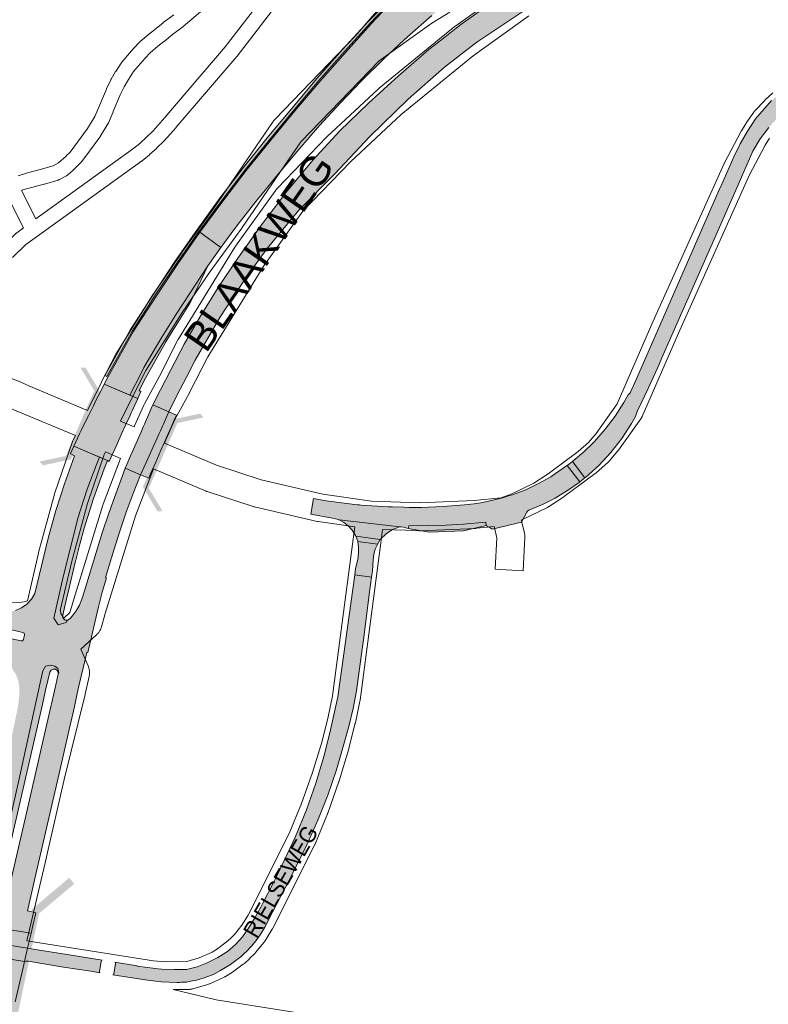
# Paper-space layout 'Layout1' of a CAD drawing. Header units: metres. Extents: x 123097 to 144122, y 392739 to 407589.
# Tile 116 of 256: x 131482 to 131832, y 394551 to 395011. Entities that reach past the tile are written whole.
import ezdxf
from ezdxf.enums import TextEntityAlignment as Align

# ---------------------------------------------------------------- set-up
doc = ezdxf.new("R2010")
doc.units = ezdxf.units.M
doc.header["$MEASUREMENT"] = 0
for name, color, linetype, lineweight in [('gs-anno-wegen algemeen tekst', 7, 'Continuous', 0), ('gs-knt-autosnelweg', 7, 'Continuous', 0), ('gs-knt-fietspaden', 7, 'Continuous', 0), ('gs-knt-hoofdweg', 7, 'Continuous', 0), ('gs-knt-wegen algemeen', 7, 'Continuous', 0), ('gs-symb-viaduct', 7, 'Continuous', 0), ('gs-vlk-plantopografie wegen algemeen', 7, 'Continuous', 0), ('ir-ARC-asfalt-hoofdwegen-te inspecteren', 5, 'Continuous', 0)]:
    doc.layers.add(name, color=color, linetype=linetype, lineweight=lineweight)
doc.styles.add('Style-Arial', font='arial.ttf')

# ---------------------------------------------------------------- blocks, each defined once
blk = doc.blocks.new('gg0-viaduct_6')
at = {"layer": 'gs-symb-viaduct', "linetype": 'Continuous'}
blk.add_hatch(color=7, dxfattribs=at).paths.add_polyline_path([(-55.76, -16.89), (-58, -14), (-40, 0), (40, 0), (58, -14), (55.76, -16.89), (38.75, -3.66), (-38.75, -3.66)])

psp = doc.layouts.get("Layout1")

# ---------------------------------------------------------------- hatches: boundary and pattern name
at = {"layer": 'ir-ARC-asfalt-hoofdwegen-te inspecteren', "linetype": 'Continuous', "lineweight": 13}
for points in [[(131521.896, 394845.063), (131522.851, 394844.605), (131534.908, 394866.075), (131545.549, 394882.619), (131555.592, 394897.624), (131565.941, 394912.408), (131576.603, 394926.956), (131587.571, 394941.276), (131598.874, 394955.324), (131610.358, 394969.266), (131622.032, 394982.994), (131633.934, 394996.561), (131646.053, 395009.927), (131658.361, 395023.061), (131670.913, 395036.015), (131683.606, 395048.86), (131696.355, 395061.59), (131709.178, 395074.313), (131722.176, 395086.821), (131735.286, 395099.203), (131748.519, 395111.382), (131762.081, 395123.261), (131775.632, 395135.161), (131788.37, 395147.797), (131801.067, 395160.587), (131805.386, 395164.76), (131814.339, 395172.817), (131822.934, 395181.134), (131834.861, 395194.623), (131845.193, 395209.319), (131853.497, 395225.316), (131860.701, 395241.818), (131868.042, 395258.27), (131875.644, 395274.663), (131884.296, 395290.502), (131894.431, 395305.434), (131905.977, 395319.269), (131918.559, 395332.218), (131932.084, 395344.215), (131946.322, 395355.242), (131961.168, 395365.485), (131981.13, 395378.902), (131996.044, 395389.027), (132008.946, 395397.842), (132009.261, 395397.379), (131981.412, 395378.42), (131961.434, 395364.991), (131946.611, 395354.755), (131932.405, 395343.756), (131918.943, 395331.829), (131906.378, 395318.91), (131894.846, 395305.136), (131884.726, 395290.186), (131876.149, 395274.383), (131868.55, 395258.047), (131861.206, 395241.571), (131853.973, 395225.032), (131845.634, 395209.047), (131835.252, 395194.266), (131823.321, 395180.699), (131814.659, 395172.39), (131805.776, 395164.359), (131801.484, 395160.226), (131788.777, 395147.425), (131775.977, 395134.785), (131762.48, 395122.879), (131748.918, 395110.966), (131735.657, 395098.791), (131722.535, 395086.413), (131709.566, 395073.913), (131696.788, 395061.209), (131681.502, 395045.935), (131682.301, 395046.143), (131684.298, 395048.113), (131697.088, 395060.921), (131709.89, 395073.6), (131722.842, 395086.113), (131735.955, 395098.487), (131749.197, 395110.676), (131762.736, 395122.513), (131776.296, 395134.437), (131789.132, 395147.076), (131804.059, 395162.045), (131805.59, 395163.464), (131814.994, 395172.047), (131823.697, 395180.368), (131835.664, 395193.974), (131846.067, 395208.809), (131854.452, 395224.85), (131861.603, 395241.371), (131868.84, 395257.52), (131869.117, 395258.191), (131876.554, 395274.169), (131885.175, 395289.943), (131895.195, 395304.824), (131906.683, 395318.596), (131919.246, 395331.445), (131926.383, 395337.968), (131933.171, 395343.748), (131946.861, 395354.363), (131961.642, 395364.502), (131981.671, 395378.058), (131996.602, 395388.127), (132009.658, 395397.026), (132010.256, 395397.462), (132011.913, 395398.606), (132011.65, 395398.972), (132010.977, 395399.843), (131995.675, 395389.493), (131980.771, 395379.212), (131960.911, 395365.817), (131946.171, 395355.455), (131931.689, 395344.562), (131918.309, 395332.498), (131905.561, 395319.62), (131894.01, 395305.744), (131883.704, 395290.792), (131875.416, 395274.755), (131867.691, 395258.454), (131860.244, 395241.991), (131853.103, 395225.506), (131844.743, 395209.614), (131834.587, 395194.902), (131822.488, 395181.454), (131813.927, 395173.286), (131805.147, 395165.006), (131800.933, 395160.75), (131788.18, 395148.2), (131775.216, 395135.598), (131761.779, 395123.612), (131748.223, 395111.738), (131735.046, 395099.546), (131721.93, 395087.025), (131708.893, 395074.542), (131696.051, 395061.902), (131670.574, 395036.333), (131657.848, 395023.688), (131645.193, 395010.853), (131632.952, 394997.473), (131621.051, 394983.951), (131609.235, 394969.823), (131597.809, 394956.262), (131586.63, 394942.207), (131575.767, 394928.047), (131564.983, 394913.117), (131554.659, 394898.51), (131544.63, 394883.123), (131534.002, 394866.619)], [(131544.351, 394831.357), (131551.879, 394828.108), (131555.764, 394836.161), (131560.005, 394844.032), (131564.233, 394852.359), (131575.744, 394872.278), (131588.149, 394891.296), (131597.802, 394904.566), (131609.501, 394918.625), (131612.784, 394922.57), (131629.287, 394939.297), (131645.823, 394956.807), (131663.64, 394974.329), (131680.64, 394989.231), (131694.551, 395000), (131696.266, 395001.328), (131717.256, 395015.289), (131738.933, 395026.807), (131762.005, 395035.806), (131760.657, 395042.034), (131759.919, 395043.579), (131756.048, 395052.262), (131720.306, 395030.748), (131703.923, 395020.27), (131688.25, 395009.187), (131676.562, 395000), (131673.436, 394997.543), (131659.122, 394985.161), (131645.115, 394972.459), (131631.846, 394959.543), (131619.195, 394945.758), (131606.866, 394931.015), (131601.669, 394924.2), (131595.588, 394916.225), (131583.769, 394899.567), (131574.968, 394886.293), (131566.317, 394872.358), (131559.106, 394859.813), (131552.723, 394847.73), (131547.896, 394838.51)], [(131659.646, 395000), (131663.356, 395003.401), (131674.765, 395013.482), (131685.963, 395022.867), (131689.69, 395025.648), (131686.328, 395030.153), (131682.655, 395034.724), (131676.466, 395040.837), (131671.339, 395035.646), (131658.798, 395022.713), (131646.47, 395009.537), (131634.363, 394996.197), (131622.47, 394982.641), (131610.755, 394968.914), (131599.32, 394954.991), (131588.029, 394940.936), (131577.034, 394926.629), (131566.392, 394912.113), (131576.242, 394905.004), (131583.67, 394915.162), (131593.135, 394927.311), (131594.817, 394929.361), (131602.795, 394939.083), (131612.671, 394950.815), (131622.317, 394961.981), (131632.131, 394972.675), (131641.869, 394982.96), (131652.434, 394993.39)], [(131815.875, 394947.336), (131810.244, 394934.536), (131808.945, 394931.623), (131770.367, 394843.592), (131767.437, 394837.1), (131766.533, 394836.044), (131764.534, 394832.595), (131760.378, 394826.194), (131755.795, 394820.09), (131750.808, 394814.313), (131750.116, 394813.618), (131745.594, 394809.28), (131740.822, 394805.218), (131740.467, 394804.935), (131746.334, 394797.293), (131746.612, 394797.506), (131752.792, 394803.065), (131758.45, 394809.154), (131763.541, 394815.725), (131768.024, 394822.725), (131769.883, 394826.037), (131770.687, 394828.272), (131775.842, 394839.098), (131780.795, 394850.018), (131782.267, 394853.403), (131816.767, 394931.714), (131824.71, 394950.01), (131828.222, 394955.717), (131832.244, 394961.076), (131836.744, 394966.042), (131841.683, 394970.571), (131843.72, 394972.115), (131839.019, 394978.069), (131833.434, 394973.659), (131826.046, 394965.08), (131822.217, 394959.424), (131818.82, 394953.499)], [(131521.592, 394841.064), (131533.585, 394835.94), (131539.034, 394846.62), (131540.195, 394848.896), (131548.528, 394863.014), (131555.566, 394874.331), (131570.041, 394896.355), (131576.242, 394905.004), (131566.392, 394912.113), (131556.047, 394897.337), (131546.027, 394882.359), (131535.374, 394865.794), (131523.342, 394844.37)], [(131533.585, 394835.94), (131537.32, 394834.344), (131538.835, 394837.656), (131537.986, 394838.121), (131540.906, 394843.881), (131550.246, 394860.513), (131550.329, 394860.727), (131556.042, 394869.937), (131561.476, 394878.62), (131562.32, 394880.061), (131570.041, 394896.355), (131555.566, 394874.331), (131548.528, 394863.014), (131540.195, 394848.896), (131539.034, 394846.62)], [(131520.79, 394839.444), (131518.808, 394835.441), (131518.292, 394834.399), (131517.295, 394832.385), (131516.623, 394831.027), (131515.494, 394828.747), (131514.583, 394826.968), (131514.273, 394826.34), (131513.705, 394825.125), (131510.953, 394819.382), (131510.193, 394817.805), (131508.257, 394813.756), (131507.49, 394812.155), (131512.549, 394809.977), (131523.217, 394805.393), (131524.035, 394805.007), (131524.794, 394806.684), (131526.627, 394810.73), (131527.374, 394812.38), (131529.974, 394818.122), (131531.663, 394821.853), (131532.734, 394824.218), (131533.263, 394825.386), (131534.271, 394827.611), (131534.741, 394828.649), (131536.577, 394832.704), (131537.32, 394834.344), (131521.592, 394841.064)], [(131541.849, 394825.618), (131541.398, 394824.583), (131540.444, 394822.395), (131539.909, 394821.166), (131538.863, 394818.768), (131537.196, 394814.943), (131534.714, 394809.25), (131533.979, 394807.564), (131532.213, 394803.511), (131531.487, 394801.846), (131538.701, 394798.772), (131539.441, 394800.419), (131541.245, 394804.436), (131542.01, 394806.138), (131544.54, 394811.77), (131546.258, 394815.595), (131547.336, 394817.995), (131547.928, 394819.313), (131548.87, 394821.41), (131549.327, 394822.428), (131551.149, 394826.483), (131551.879, 394828.108), (131544.351, 394831.357), (131543.626, 394829.695)], [(131550.933, 394816.464), (131551.531, 394817.829), (131552.436, 394819.894), (131552.882, 394820.912), (131554.665, 394824.982), (131555.378, 394826.608), (131551.879, 394828.108), (131551.149, 394826.483), (131549.327, 394822.428), (131548.87, 394821.41), (131547.928, 394819.313), (131547.336, 394817.995), (131546.258, 394815.595), (131544.54, 394811.77), (131542.01, 394806.138), (131541.245, 394804.436), (131539.441, 394800.419), (131538.701, 394798.772), (131542.473, 394797.158), (131543.198, 394798.813), (131544.961, 394802.836), (131545.716, 394804.558), (131548.188, 394810.199), (131548.788, 394811.569), (131549.07, 394812.212), (131549.873, 394814.046)], [(131475.741, 394726.931), (131483.665, 394725.073), (131484.281, 394724.652), (131484.417, 394723.918), (131483.99, 394721.787), (131483.547, 394721.165), (131482.794, 394721.04), (131474.814, 394722.855), (131471.544, 394723.607), (131451.391, 394728.253), (131451.388, 394728.239), (131449.046, 394718.061), (131449.044, 394718.052), (131448.986, 394717.819), (131469.337, 394713.396), (131470.736, 394713.073), (131473.747, 394711.977), (131476.453, 394710.259), (131478.726, 394708.001), (131480.461, 394705.306), (131481.577, 394702.302), (131482.021, 394699.128), (131481.9, 394694.514), (131481.294, 394689.938), (131477.51, 394671.694), (131473.632, 394653.814), (131469.7, 394636.437), (131465.561, 394618.683), (131458.72, 394589.028), (131466.365, 394587.797), (131482.298, 394658.051), (131489.788, 394692.349), (131493.017, 394707.138), (131494.237, 394709.213), (131496.542, 394709.797), (131498.536, 394709.279), (131500.041, 394708.159), (131500.464, 394706.079), (131500.172, 394705.463), (131498.444, 394697.789), (131495.555, 394684.953), (131490.052, 394661.111), (131484.975, 394639.356), (131472.772, 394586.766), (131487.498, 394584.394), (131488.315, 394587.959), (131489.702, 394594.001), (131485.871, 394594.88), (131489.437, 394610.637), (131494.298, 394631.43), (131500.599, 394659.027), (131505.812, 394681.642), (131507.256, 394688.19), (131509.555, 394698.614), (131513.47, 394715.698), (131513.993, 394715.59), (131518.988, 394737.023), (131520.762, 394743.822), (131522.733, 394750.567), (131522.208, 394750.758), (131526.098, 394763.561), (131528.922, 394772.337), (131531.996, 394781.185), (131535.224, 394789.921), (131538.701, 394798.772), (131531.487, 394801.846), (131530.051, 394797.935), (131527.054, 394789.866), (131523.828, 394780.739), (131520.724, 394771.559), (131517.863, 394762.475), (131512.449, 394744.409), (131511.244, 394740.644), (131510.075, 394737.81), (131508.561, 394735.145), (131506.725, 394732.691), (131505.724, 394731.606), (131504.541, 394730.725), (131503.818, 394729.62), (131500.121, 394728.547), (131498.187, 394731.624), (131502.031, 394749.072), (131509.345, 394778.523), (131513.642, 394792.032), (131517.88, 394803.124), (131519.515, 394806.984), (131512.549, 394809.977), (131507.49, 394812.155), (131505.839, 394808.711), (131505.811, 394808.726), (131505.773, 394808.653), (131507.853, 394807.61), (131503.125, 394794.542), (131499.052, 394781.981), (131495.515, 394769.125), (131492.407, 394756.105), (131489.286, 394743.192), (131487.679, 394740.545), (131485.575, 394738.273), (131483.058, 394736.469), (131480.23, 394735.207), (131477.206, 394734.537), (131474.11, 394734.487), (131473.915, 394734.537), (131454.05, 394738.885), (131453.662, 394737.404), (131452.373, 394732.485), (131472.433, 394727.694)], [(131523.217, 394805.393), (131519.515, 394806.984), (131517.88, 394803.124), (131513.642, 394792.032), (131509.345, 394778.523), (131502.031, 394749.072), (131498.187, 394731.624), (131500.121, 394728.547), (131503.818, 394729.62), (131504.541, 394730.725), (131503.591, 394730.738), (131502.774, 394731.225), (131502.312, 394732.055), (131502.327, 394733.005), (131502.679, 394734.544), (131504.428, 394742.201), (131504.957, 394744.515), (131508.297, 394758.565), (131508.34, 394758.858), (131510.229, 394766.315), (131512.317, 394773.719), (131516.679, 394787.704), (131521.629, 394801.493)], [(131618.164, 394780.319), (131628.346, 394778.42), (131629.71, 394778.165), (131630.571, 394777.932), (131631.147, 394777.731), (131631.451, 394777.594), (131659.786, 394774.385), (131660.202, 394774.35), (131661.467, 394774.174), (131663.782, 394773.668), (131663.969, 394774.905), (131681.441, 394775.245), (131689.495, 394775.599), (131699.931, 394776.601), (131700.081, 394774.943), (131700.347, 394774.882), (131700.6, 394774.774), (131701.996, 394773.858), (131702.882, 394773.231), (131716.689, 394776.567), (131719.103, 394781.23), (131719.501, 394781.764), (131720.054, 394782.133), (131726.402, 394784.899), (131732.41, 394787.873), (131738.167, 394791.307), (131743.639, 394795.18), (131743.969, 394795.429), (131738.078, 394803.094), (131737.751, 394802.856), (131731.051, 394798.274), (131730.363, 394797.828), (131724.606, 394794.584), (131718.631, 394791.761), (131712.469, 394789.376), (131711.041, 394788.967), (131707.767, 394787.915), (131702.597, 394786.639), (131697.624, 394785.544), (131694.501, 394785.129), (131689.984, 394784.629), (131679.944, 394783.856), (131669.88, 394783.505), (131664.113, 394783.473), (131661.686, 394783.569), (131656.46, 394783.712), (131654.364, 394783.8), (131641.792, 394784.592), (131640.983, 394784.636), (131639.986, 394784.725), (131632.493, 394785.605), (131629.186, 394786.015), (131625.39, 394786.59), (131619.48, 394787.595)], [(131639.265, 394770.085), (131650.692, 394768.44), (131650.853, 394768.662), (131653.431, 394771.15), (131656.448, 394773.082), (131659.786, 394774.385), (131631.451, 394777.594), (131633.625, 394776.399), (131635.613, 394774.915), (131637.613, 394772.812), (131639.145, 394770.348)], [(131663.782, 394773.668), (131673.532, 394771.902), (131689.594, 394772.53), (131699.535, 394774.918), (131699.808, 394774.955), (131700.081, 394774.943), (131699.931, 394776.601), (131689.495, 394775.599), (131681.441, 394775.245), (131663.969, 394774.905)], [(131646.556, 394750.889), (131646.963, 394753.983), (131647.276, 394758.798), (131647.674, 394761.662), (131648.304, 394763.939), (131649.298, 394766.083), (131649.403, 394766.297), (131640.141, 394767.546), (131640.524, 394764.857), (131640.51, 394762.14), (131640.129, 394759.191), (131639.155, 394754.893), (131638.75, 394751.972)], [(131642.939, 394722.588), (131645.645, 394743.974), (131646.556, 394750.889), (131638.75, 394751.972), (131630.84, 394694.98), (131627.46, 394679.551), (131624.46, 394667.45), (131620.597, 394654.642), (131616.131, 394642.031), (131611.072, 394629.646), (131603.28, 394613.15), (131600.927, 394608.408), (131595.801, 394598.437), (131594.829, 394596.545), (131592.108, 394591.545), (131589.085, 394586.721), (131586.234, 394582.773), (131582.971, 394579.157), (131579.335, 394575.916), (131578.562, 394575.384), (131574.709, 394573.009), (131569.732, 394570.553), (131565.044, 394568.765), (131560.194, 394567.477), (131554.373, 394567.397), (131548.557, 394567.648), (131546.851, 394567.835), (131541.913, 394568.341), (131537.001, 394569.055), (131537.014, 394569.243), (131526.599, 394570.879), (131526.908, 394570.684), (131527.005, 394570.331), (131526.973, 394570.187), (131526.235, 394565.419), (131526.223, 394565.341), (131526.178, 394565.224), (131526.107, 394565.121), (131526.012, 394565.039), (131526.011, 394565.038), (131525.9, 394564.982), (131525.777, 394564.954), (131525.652, 394564.957), (131540.756, 394562.59), (131548.275, 394561.681), (131555.566, 394561.428), (131557.081, 394561.459), (131557.84, 394561.482), (131558.595, 394561.51), (131560.109, 394561.581), (131561.509, 394561.827), (131562.21, 394561.959), (131562.906, 394562.095), (131564.298, 394562.384), (131568.302, 394563.538), (131572.203, 394565.002), (131573.53, 394565.603), (131576.004, 394567.012), (131580.685, 394569.777), (131585.049, 394573.02), (131585.298, 394573.289), (131586.762, 394574.672), (131587.379, 394575.298), (131587.593, 394575.467), (131587.842, 394575.578), (131590.605, 394578.524), (131593.13, 394581.677), (131594.845, 394584.147), (131596.714, 394587.248), (131597.461, 394588.636), (131598.426, 394590.602), (131609.75, 394612.48), (131616.4, 394625.76), (131621.533, 394637.225), (131626.13, 394648.915), (131630.181, 394660.806), (131633.677, 394672.871), (131635.993, 394681.093), (131637.941, 394689.41), (131639.519, 394697.805), (131642.25, 394717.14)], [(131519.804, 394565.885), (131515.395, 394566.606), (131502.591, 394568.591), (131486.068, 394571.4), (131485.208, 394571.286), (131484.669, 394571.221), (131484.48, 394571.251), (131468.815, 394573.722), (131467.628, 394573.909), (131451.93, 394576.386), (131450.962, 394576.538), (131445.033, 394577.474), (131444.816, 394577.508), (131444.09, 394577.622), (131443.915, 394577.65), (131443.797, 394577.838), (131443.633, 394578.102), (131435.316, 394579.738), (131431.859, 394580.592), (131428.411, 394581.483), (131424.973, 394582.412), (131421.546, 394583.379), (131418.13, 394584.383), (131417.831, 394584.474), (131409.62, 394586.92), (131403.601, 394588.866), (131398.501, 394590.646), (131392.982, 394592.678), (131388.599, 394594.5), (131380.032, 394598.36), (131374.761, 394601.351), (131374.629, 394601.425), (131374.597, 394601.444), (131373.022, 394602.372), (131371.436, 394603.353), (131369.87, 394604.366), (131368.326, 394605.411), (131366.803, 394606.489), (131365.303, 394607.597), (131364.562, 394608.163), (131363.827, 394608.737), (131362.783, 394609.577), (131362.464, 394609.833), (131362.374, 394609.906), (131360.946, 394611.106), (131359.543, 394612.335), (131358.166, 394613.592), (131356.815, 394614.878), (131355.491, 394616.192), (131354.195, 394617.533), (131354.09, 394617.646), (131352.927, 394618.9), (131351.687, 394620.294), (131350.477, 394621.713), (131350.463, 394621.73), (131349.296, 394623.156), (131348.145, 394624.624), (131347.236, 394625.903), (131346.359, 394627.204), (131345.564, 394628.448), (131344.958, 394629.344), (131342.407, 394633.928), (131341.264, 394636.207), (131339.792, 394639.734), (131338.647, 394642.849), (131337.654, 394646.459), (131336.89, 394650.357), (131336.201, 394653.943), (131335.687, 394657.915), (131335.564, 394662.168), (131335.628, 394665.544), (131336.103, 394669.801), (131336.722, 394673.265), (131337.576, 394676.396), (131338.61, 394679.461), (131340.374, 394684.257), (131342.213, 394688.178), (131344.029, 394691.245), (131346.214, 394694.715), (131349.18, 394698.546), (131352.393, 394702.329), (131356.014, 394706.07), (131359.695, 394709.077), (131364.364, 394712.521), (131368.117, 394714.611), (131372.398, 394716.524), (131376.305, 394717.923), (131379.934, 394718.908), (131381.089, 394719.114), (131382.225, 394719.34), (131383.58, 394719.571), (131383.905, 394719.617), (131384.941, 394719.765), (131386.307, 394719.921), (131387.676, 394720.039), (131389.049, 394720.119), (131390.423, 394720.162), (131391.797, 394720.167), (131393.172, 394720.133), (131394.545, 394720.063), (131395.907, 394719.955), (131395.915, 394719.954), (131396.011, 394719.944), (131399.479, 394719.578), (131404.482, 394718.67), (131409.243, 394717.268), (131414.052, 394715.57), (131418.53, 394713.395), (131423.962, 394710.196), (131426.38, 394708.435), (131427.613, 394707.553), (131428.301, 394707.035), (131428.6, 394706.81), (131428.887, 394706.594), (131430.139, 394705.605), (131431.366, 394704.586), (131432.569, 394703.538), (131433.746, 394702.462), (131436.813, 394699.396), (131439.674, 394696.137), (131444.283, 394690.286), (131448.366, 394684.056), (131451.891, 394677.494), (131454.832, 394670.651), (131457.167, 394663.577), (131458.878, 394656.328), (131459.939, 394648.013), (131460.465, 394639.647), (131460.452, 394631.264), (131459.902, 394622.9), (131458.955, 394615.456), (131457.581, 394608.079), (131454.17, 394590.07), (131454.01, 394589.787), (131448.089, 394590.74), (131448.783, 394594.148), (131448.851, 394594.45), (131449.16, 394595.824), (131449.571, 394597.649), (131451.075, 394609.603), (131451.86, 394621.625), (131451.76, 394632.676), (131451.126, 394643.71), (131449.96, 394654.7), (131447.05, 394664.95), (131443.606, 394673.696), (131440.575, 394679.36), (131437.059, 394684.737), (131433.084, 394689.784), (131428.681, 394694.463), (131423.886, 394698.738), (131418.733, 394702.575), (131413.495, 394705.734), (131407.89, 394708.184), (131402.015, 394709.886), (131395.968, 394710.809), (131389.853, 394710.938), (131383.772, 394710.272), (131377.83, 394708.82), (131368.774, 394704.456), (131363.531, 394700.228), (131358.798, 394695.435), (131354.636, 394690.138), (131351.099, 394684.406), (131348.23, 394678.311), (131346.068, 394671.932), (131345.21, 394665.663), (131345.102, 394659.336), (131345.748, 394653.041), (131347.136, 394646.868), (131349.249, 394640.903), (131352.055, 394635.232), (131355.515, 394629.934), (131360.387, 394624.188), (131365.755, 394618.904), (131371.578, 394614.125), (131377.807, 394609.889), (131384.392, 394606.231), (131391.28, 394603.18), (131402.75, 394598.55), (131421.62, 394591.26), (131430.64, 394587.53), (131435.1, 394586.08), (131439.817, 394584.886), (131441.135, 394584.553), (131441.383, 394584.49), (131441.74, 394584.4), (131445.22, 394583.85), (131446.456, 394583.653), (131452.382, 394582.709), (131453.346, 394582.555), (131469.037, 394580.054), (131470.226, 394579.865), (131485.885, 394577.369), (131486.581, 394577.258), (131491.477, 394576.477), (131504.402, 394574.417), (131520.741, 394571.812), (131520.373, 394571.715), (131520.178, 394571.388), (131520.168, 394571.289), (131519.421, 394566.518), (131519.406, 394566.452), (131519.403, 394566.325), (131519.432, 394566.201), (131519.491, 394566.088), (131519.577, 394565.994), (131519.683, 394565.925)], [(131497.875, 394707.886), (131498.853, 394707.822), (131499.682, 394707.298), (131500.16, 394706.443), (131500.172, 394705.463), (131500.464, 394706.079), (131500.041, 394708.159), (131498.536, 394709.279), (131496.542, 394709.797), (131494.237, 394709.213), (131493.017, 394707.138), (131489.788, 394692.349), (131482.298, 394658.051), (131466.365, 394587.797), (131468.958, 394587.38), (131476.193, 394618.877), (131492.598, 394690.747), (131494.439, 394698.707), (131496.213, 394706.379), (131496.832, 394707.366)], [(131470.372, 394580.501), (131470.226, 394579.865), (131468.815, 394573.722), (131468.15, 394570.826), (131464.466, 394554.787), (131462.774, 394547.421), (131460.013, 394535.399), (131457.958, 394526.452), (131456.635, 394520.692), (131456.324, 394519.336), (131459.955, 394518.755), (131463.53, 394518.182), (131471.93, 394516.836), (131472.243, 394518.194), (131473.57, 394523.946), (131475.661, 394533.011), (131478.393, 394544.856), (131480.109, 394552.297), (131483.807, 394568.328), (131484.48, 394571.251), (131485.885, 394577.369), (131486.03, 394577.998), (131487.185, 394583.031), (131487.498, 394584.394), (131472.772, 394586.766), (131471.845, 394586.915), (131471.529, 394585.54)]]:
    psp.add_hatch(color=5, dxfattribs=at).paths.add_polyline_path(points, flags=0)

# ---------------------------------------------------------------- linework, layer by layer
at = {"layer": 'gs-knt-autosnelweg', "color": 7, "linetype": 'Continuous', "flags": 128}
for points in [[(131478.468, 394739.238), (131481.989, 394739.074), (131484.241, 394739.295), (131485.761, 394739.863)], [(131501.154, 394735.336), (131501.179, 394735.244), (131501.271, 394734.811), (131501.342, 394734.375), (131501.392, 394733.935), (131501.395, 394733.881)], [(131553.836, 394558.09), (131573.919, 394553.214), (131890.187, 394502.928), (132062.161, 394476.308), (132062.214, 394476.3), (132381.292, 394424.985), (132491.537, 394407.582)]]:
    psp.add_lwpolyline(points, dxfattribs=at)
at = {"layer": 'gs-knt-fietspaden', "color": 7, "linetype": 'Continuous', "flags": 128}
for points in [[(131489.746, 394918.308), (131534.942, 394950.943), (131538.24, 394953.668), (131541.439, 394956.564), (131544.481, 394959.576), (131549.959, 394965.743), (131578.227, 394998.802), (131600.483, 395027.817)], [(131606.102, 395023.608), (131583.74, 394994.456), (131583.682, 394994.383), (131583.623, 394994.311), (131555.273, 394961.156), (131555.229, 394961.106), (131549.655, 394954.83), (131549.579, 394954.747), (131549.501, 394954.667), (131546.323, 394951.52), (131546.208, 394951.412), (131542.892, 394948.41), (131542.773, 394948.308), (131539.326, 394945.458), (131539.237, 394945.387), (131539.145, 394945.318), (131490.514, 394910.205)], [(131481.45, 394938.542), (131485.777, 394939.829), (131485.885, 394939.859), (131491.763, 394941.406), (131497.782, 394943.169), (131500.376, 394944.512), (131503.893, 394947.751), (131503.901, 394947.759), (131505.706, 394949.6), (131509.138, 394954.153), (131513.872, 394960.643), (131517.284, 394966.221), (131517.287, 394966.228), (131522.672, 394979.065), (131522.677, 394979.076), (131522.744, 394979.227), (131524.693, 394983.321), (131524.745, 394983.424), (131524.772, 394983.476), (131524.783, 394983.497), (131524.8, 394983.526), (131524.858, 394983.627), (131527.002, 394987.176), (131527.068, 394987.281), (131529.641, 394991.219), (131529.726, 394991.343), (131529.814, 394991.461), (131529.818, 394991.466), (131529.908, 394991.577), (131529.914, 394991.583), (131533.534, 394995.827), (131533.549, 394995.844), (131535.513, 394998.117), (131535.527, 394998.133), (131535.537, 394998.144), (131535.637, 394998.256), (131538.209, 395000.986), (131538.322, 395001.101), (131538.441, 395001.21), (131542.201, 395004.417), (131542.297, 395004.495), (131545.197, 395006.778), (131549.151, 395009.996), (131549.264, 395010.084), (131554.13, 395013.725)], [(131566.693, 395015.162), (131558.585, 395008.299), (131558.503, 395008.232), (131558.42, 395008.168), (131553.527, 395004.507), (131549.607, 395001.316), (131549.562, 395001.28), (131546.736, 394999.056), (131543.153, 394995.996), (131540.803, 394993.502), (131540.799, 394993.497), (131535.395, 394987.191), (131535.393, 394987.188), (131532.978, 394983.493), (131530.956, 394980.146), (131529.12, 394976.289), (131529.118, 394976.284), (131525.88, 394968.495), (131525.869, 394968.468), (131523.654, 394963.259), (131523.648, 394963.246), (131523.647, 394963.243), (131523.645, 394963.24), (131523.599, 394963.138), (131523.576, 394963.087), (131523.541, 394963.018), (131523.497, 394962.934), (131523.478, 394962.901), (131523.411, 394962.786), (131519.786, 394956.858), (131519.71, 394956.739), (131519.628, 394956.622), (131514.794, 394949.994), (131514.761, 394949.949), (131511.175, 394945.192), (131511.081, 394945.073), (131510.982, 394944.958), (131510.878, 394944.847), (131508.851, 394942.78), (131508.787, 394942.718), (131508.741, 394942.673), (131508.723, 394942.656), (131508.718, 394942.651), (131506.987, 394941.035), (131506.954, 394941.005), (131504.786, 394939.03), (131504.771, 394939.017), (131504.669, 394938.928), (131504.633, 394938.897), (131504.547, 394938.83), (131504.488, 394938.785), (131504.422, 394938.738), (131504.338, 394938.68), (131504.292, 394938.651), (131504.183, 394938.584), (131504.159, 394938.57), (131504.022, 394938.495), (131500.709, 394936.779), (131500.557, 394936.705), (131500.402, 394936.638), (131500.243, 394936.579), (131500.082, 394936.528), (131493.689, 394934.655), (131493.596, 394934.63), (131487.725, 394933.085), (131483.602, 394931.858), (131483.041, 394931.636)], [(131474.701, 394906.042), (131480.404, 394911.534), (131480.527, 394911.647), (131480.656, 394911.754), (131480.789, 394911.855), (131483.979, 394914.15), (131475.565, 394930.878)], [(131483.041, 394931.636), (131489.746, 394918.308)], [(131490.511, 394910.202), (131485.093, 394906.304), (131478.869, 394900.31)], [(131490.514, 394910.205), (131490.511, 394910.202)]]:
    psp.add_lwpolyline(points, dxfattribs=at)
at = {"layer": 'gs-knt-hoofdweg', "color": 7, "linetype": 'Continuous', "flags": 128}
for points in [[(131529.317, 394823.867), (131535.655, 394821.138), (131535.849, 394821.577), (131540.151, 394831.294), (131540.287, 394831.587), (131540.436, 394831.874), (131547.332, 394844.576), (131555.905, 394861.461), (131556.061, 394861.754), (131556.229, 394862.039), (131582.765, 394905.072), (131582.913, 394905.304), (131583.069, 394905.53), (131601.846, 394931.764), (131602.078, 394932.073), (131602.326, 394932.371), (131602.587, 394932.656), (131625.384, 394956.347), (131625.538, 394956.503), (131625.697, 394956.655), (131649.757, 394979.063), (131649.947, 394979.234), (131650.142, 394979.399), (131684.059, 395007.166), (131684.26, 395007.325), (131684.465, 395007.477), (131711.183, 395026.638)], [(131513.897, 394828.788), (131520.338, 394842.03), (131520.435, 394842.223), (131527.12, 394855.071), (131527.269, 394855.343), (131527.427, 394855.609), (131544.593, 394883.167), (131544.781, 394883.455), (131558.037, 394902.83), (131558.166, 394903.012), (131572.967, 394923.404), (131600.65, 394963.9), (131600.846, 394964.174), (131601.052, 394964.439), (131601.27, 394964.695), (131601.498, 394964.941), (131638.96, 395003.774), (131652.046, 395018.891)], [(131683.232, 395014.989), (131674.798, 395009.808), (131650.123, 394992.271), (131613.496, 394954.304), (131586.129, 394914.27), (131585.998, 394914.085), (131571.196, 394893.692), (131558.1, 394874.551), (131541.189, 394847.402), (131534.697, 394834.925), (131529.317, 394823.867)], [(131720.075, 395013.301), (131694.009, 394994.608), (131660.488, 394967.165), (131636.776, 394945.081), (131614.534, 394921.967), (131596.257, 394896.43), (131570.039, 394853.913), (131561.566, 394837.225), (131561.463, 394837.029), (131554.669, 394824.514), (131550.498, 394815.093), (131549.783, 394813.477)], [(131485.761, 394739.863), (131490.963, 394762.093), (131491.03, 394762.36), (131498.431, 394789.712), (131498.504, 394789.966), (131498.586, 394790.218), (131506.669, 394813.793), (131506.781, 394814.1), (131506.906, 394814.402), (131507.043, 394814.699), (131508.192, 394817.061)], [(131501.395, 394733.881), (131502.749, 394731.705), (131505.634, 394734.307), (131506.796, 394738.387), (131506.848, 394738.56), (131521.074, 394784.57), (131521.152, 394784.811), (131521.238, 394785.048), (131529.352, 394806.41), (131522.302, 394809.445), (131521.664, 394808.133), (131513.826, 394785.272), (131506.53, 394758.309), (131501.154, 394735.336)], [(131544.632, 394801.519), (131536.304, 394779.596), (131522.179, 394733.914), (131520.412, 394727.706), (131520.301, 394727.35), (131520.174, 394726.999), (131520.031, 394726.654), (131519.872, 394726.316), (131519.697, 394725.986), (131519.507, 394725.665), (131519.302, 394725.352), (131519.083, 394725.05), (131518.85, 394724.758), (131518.603, 394724.477), (131518.344, 394724.208), (131518.073, 394723.952), (131510.671, 394717.277), (131514.109, 394709.473), (131514.258, 394709.111), (131514.389, 394708.742), (131514.502, 394708.367), (131514.596, 394707.987), (131514.672, 394707.603), (131514.729, 394707.216), (131514.767, 394706.826), (131514.786, 394706.435), (131514.785, 394706.043), (131514.766, 394705.652), (131514.728, 394705.263), (131514.67, 394704.876), (131514.594, 394704.492), (131512.741, 394696.227), (131512.704, 394696.07), (131502.932, 394656.257), (131494.707, 394620.092), (131494.693, 394620.032), (131485.479, 394580.931)]]:
    psp.add_lwpolyline(points, dxfattribs=at)
at = {"layer": 'gs-knt-wegen algemeen', "color": 7, "linetype": 'Continuous', "flags": 128}
for points in [[(131549.783, 394813.477), (131574.112, 394803.182), (131595.044, 394796.292), (131623.875, 394789.689), (131646.62, 394786.343), (131669.093, 394785.614), (131694.533, 394786.683), (131707.093, 394788.029), (131711.841, 394789.656), (131722.433, 394794.76), (131729.092, 394799.222), (131743.139, 394809.592), (131747.978, 394813.862), (131751.519, 394818.079), (131761.4, 394831.853), (131778.058, 394870.203), (131778.092, 394870.279), (131811.337, 394944.219), (131811.422, 394944.4), (131811.512, 394944.579), (131819.158, 394959.119), (131819.28, 394959.34), (131819.41, 394959.556), (131821.65, 394963.116), (131821.796, 394963.337), (131825.184, 394968.265), (131825.336, 394968.478), (131825.498, 394968.685), (131825.667, 394968.885), (131825.845, 394969.078), (131830.173, 394973.601), (131830.397, 394973.824), (131834.108, 394977.343)], [(131474.408, 394845.013), (131477.933, 394843.877), (131478.142, 394843.806), (131478.348, 394843.728), (131482.359, 394842.128), (131482.638, 394842.009), (131486.482, 394840.264), (131513.897, 394828.788)], [(131508.192, 394817.061), (131481.365, 394828.291), (131481.188, 394828.368), (131477.394, 394830.09), (131473.729, 394831.552), (131468.919, 394833.103)], [(131485.479, 394580.931), (131544.632, 394571.53), (131550.443, 394571.081), (131560.313, 394571.167), (131566.001, 394572.865), (131572.042, 394575.602), (131574.152, 394576.863), (131578.703, 394580.213), (131580.654, 394581.959), (131582.491, 394583.827), (131585.986, 394588.135), (131588.917, 394592.872), (131608.08, 394630.98), (131613.92, 394645.068), (131619.056, 394659.503), (131623.453, 394674.198), (131626.317, 394685.628), (131628.377, 394695.335), (131638.004, 394768.656), (131638.75, 394774.34), (131629.315, 394775.729), (131621.725, 394776.845), (131621.472, 394776.888), (131621.22, 394776.94), (131591.843, 394783.668), (131591.55, 394783.743), (131591.261, 394783.83), (131569.787, 394790.898), (131569.534, 394790.987), (131569.285, 394791.087), (131544.632, 394801.519)]]:
    psp.add_lwpolyline(points, dxfattribs=at)
psp.add_lwpolyline([(131832.6, 394956.07), (131830.564, 394952.836), (131823.129, 394938.697), (131789.984, 394864.977), (131773.065, 394826.028), (131772.949, 394825.777), (131772.823, 394825.531), (131772.687, 394825.29), (131772.54, 394825.056), (131772.384, 394824.827), (131761.954, 394810.288), (131761.805, 394810.09), (131761.649, 394809.897), (131757.635, 394805.116), (131757.476, 394804.934), (131757.31, 394804.757), (131757.137, 394804.586), (131756.958, 394804.422), (131751.542, 394799.642), (131751.325, 394799.459), (131751.101, 394799.286), (131736.705, 394788.658), (131736.463, 394788.488), (131729.298, 394783.687), (131729.039, 394783.522), (131728.773, 394783.37), (131728.5, 394783.23), (131717.144, 394777.758), (131716.912, 394777.652), (131716.637, 394777.255), (131718.068, 394771.398), (131718.077, 394771.363), (131718.137, 394771.086), (131718.142, 394771.055), (131718.189, 394770.77), (131718.193, 394770.744), (131718.227, 394770.453), (131718.229, 394770.432), (131718.248, 394770.134), (131718.249, 394770.118), (131718.254, 394769.815), (131718.254, 394769.803), (131718.244, 394769.489), (131717.371, 394753.872, -0.3847214), (131717.361, 394753.863), (131704.38, 394754.589, -0.3847232), (131704.371, 394754.599), (131705.19, 394769.248), (131704.031, 394773.993), (131703.85, 394774.587), (131695.711, 394773.715), (131695.501, 394773.696), (131695.291, 394773.684), (131669.397, 394772.596), (131669.155, 394772.59), (131668.913, 394772.593), (131662.543, 394772.8), (131651.725, 394773.15), (131650.913, 394766.961), (131641.253, 394693.386), (131641.214, 394693.134), (131641.166, 394692.883), (131639.029, 394682.81), (131638.976, 394682.579), (131636.047, 394670.89), (131635.969, 394670.607), (131631.482, 394655.611), (131631.432, 394655.452), (131631.378, 394655.295), (131626.13, 394640.546), (131626.073, 394640.391), (131626.011, 394640.236), (131620.017, 394625.775), (131619.922, 394625.558), (131619.819, 394625.343), (131600.42, 394586.766), (131600.286, 394586.513), (131600.14, 394586.266), (131596.839, 394580.931), (131596.689, 394580.699), (131596.528, 394580.473), (131596.359, 394580.255), (131592.407, 394575.383), (131592.205, 394575.146), (131591.993, 394574.919), (131589.791, 394572.681), (131589.644, 394572.536), (131589.491, 394572.395), (131587.153, 394570.302), (131586.917, 394570.101), (131586.671, 394569.911), (131581.618, 394566.192), (131581.362, 394566.013), (131581.099, 394565.847), (131578.405, 394564.237), (131578.192, 394564.115), (131577.974, 394564.001), (131577.752, 394563.895), (131570.973, 394560.823), (131570.703, 394560.708), (131570.428, 394560.605), (131570.148, 394560.515), (131563.154, 394558.427), (131562.86, 394558.347), (131562.562, 394558.28), (131562.261, 394558.228), (131561.958, 394558.189), (131561.654, 394558.165), (131561.349, 394558.155), (131553.836, 394558.09)], format="xyb", dxfattribs=at)
at = {"layer": 'gs-vlk-plantopografie wegen algemeen', "color": 7, "linetype": 'Continuous', "flags": 128}
psp.add_lwpolyline([(131490.514, 394910.205), (131490.511, 394910.202)], dxfattribs=at)
at = {"layer": 'ir-ARC-asfalt-hoofdwegen-te inspecteren', "color": 5, "linetype": 'Continuous', "lineweight": 13}
for points in [[(131657.848, 395023.688), (131645.193, 395010.853), (131632.952, 394997.473), (131621.051, 394983.951), (131609.235, 394969.823), (131597.809, 394956.262), (131586.63, 394942.207), (131575.767, 394928.047), (131564.983, 394913.117), (131554.659, 394898.51), (131544.63, 394883.123), (131534.002, 394866.619), (131521.896, 394845.063), (131522.851, 394844.605), (131534.908, 394866.075), (131545.549, 394882.619), (131555.592, 394897.624), (131565.941, 394912.408), (131576.603, 394926.956), (131587.571, 394941.276), (131598.874, 394955.324), (131610.358, 394969.266), (131622.032, 394982.994), (131633.934, 394996.561), (131646.053, 395009.927), (131658.361, 395023.061)], [(131658.798, 395022.713), (131646.47, 395009.537), (131634.363, 394996.197), (131622.47, 394982.641), (131610.755, 394968.914), (131599.32, 394954.991), (131588.029, 394940.936), (131577.034, 394926.629), (131566.392, 394912.113), (131576.242, 394905.004), (131583.67, 394915.162), (131593.135, 394927.311), (131594.817, 394929.361), (131602.795, 394939.083), (131612.671, 394950.815), (131622.317, 394961.981), (131632.131, 394972.675), (131641.869, 394982.96), (131652.434, 394993.39), (131659.646, 395000), (131663.356, 395003.401), (131674.765, 395013.482)], [(131480.109, 394552.297), (131483.807, 394568.328), (131484.48, 394571.251), (131485.885, 394577.369), (131486.03, 394577.998), (131487.185, 394583.031), (131487.498, 394584.394), (131472.772, 394586.766)], [(131468.815, 394573.722), (131484.48, 394571.251), (131484.669, 394571.221), (131485.208, 394571.286), (131486.068, 394571.4), (131502.591, 394568.591), (131515.395, 394566.606), (131519.804, 394565.885), (131519.683, 394565.925), (131519.577, 394565.994), (131519.491, 394566.088), (131519.432, 394566.201), (131519.403, 394566.325), (131519.406, 394566.452), (131519.421, 394566.518), (131520.168, 394571.289), (131520.178, 394571.388), (131520.373, 394571.715), (131520.741, 394571.812), (131504.402, 394574.417), (131491.477, 394576.477), (131486.581, 394577.258), (131485.885, 394577.369), (131470.226, 394579.865)]]:
    psp.add_lwpolyline(points, dxfattribs=at)
at = {"layer": 'ir-ARC-asfalt-hoofdwegen-te inspecteren', "color": 5, "linetype": 'Continuous', "lineweight": 13, "flags": 128}
for points in [[(131703.923, 395020.27), (131688.25, 395009.187), (131676.562, 395000), (131673.436, 394997.543), (131659.122, 394985.161), (131645.115, 394972.459), (131631.846, 394959.543), (131619.195, 394945.758), (131606.866, 394931.015), (131601.669, 394924.2), (131595.588, 394916.225), (131583.769, 394899.567), (131574.968, 394886.293), (131566.317, 394872.358), (131559.106, 394859.813), (131552.723, 394847.73), (131547.896, 394838.51), (131544.351, 394831.357), (131551.879, 394828.108), (131555.764, 394836.161), (131560.005, 394844.032), (131564.233, 394852.359), (131575.744, 394872.278), (131588.149, 394891.296), (131597.802, 394904.566), (131609.501, 394918.625), (131612.784, 394922.57), (131629.287, 394939.297), (131645.823, 394956.807), (131663.64, 394974.329), (131680.64, 394989.231), (131694.551, 395000), (131696.266, 395001.328), (131717.256, 395015.289)], [(131833.434, 394973.659), (131826.046, 394965.08), (131822.217, 394959.424), (131818.82, 394953.499), (131815.875, 394947.336), (131810.244, 394934.536), (131808.945, 394931.623), (131770.367, 394843.592), (131767.437, 394837.1), (131766.533, 394836.044), (131764.534, 394832.595), (131760.378, 394826.194), (131755.795, 394820.09), (131750.808, 394814.313), (131750.116, 394813.618), (131745.594, 394809.28), (131740.822, 394805.218), (131740.467, 394804.935), (131746.334, 394797.293), (131746.612, 394797.506), (131752.792, 394803.065), (131758.45, 394809.154), (131763.541, 394815.725), (131768.024, 394822.725), (131769.883, 394826.037), (131770.687, 394828.272), (131775.842, 394839.098), (131780.795, 394850.018), (131782.267, 394853.403), (131816.767, 394931.714), (131824.71, 394950.01), (131828.222, 394955.717), (131832.244, 394961.076)], [(131466.365, 394587.797), (131482.298, 394658.051), (131489.788, 394692.349), (131493.017, 394707.138), (131494.237, 394709.213), (131496.542, 394709.797), (131498.536, 394709.279), (131500.041, 394708.159), (131500.464, 394706.079), (131500.172, 394705.463), (131498.444, 394697.789), (131495.555, 394684.953), (131490.052, 394661.111), (131484.975, 394639.356), (131472.772, 394586.766), (131487.498, 394584.394), (131488.315, 394587.959), (131489.702, 394594.001), (131485.871, 394594.88), (131489.437, 394610.637), (131494.298, 394631.43), (131500.599, 394659.027), (131505.812, 394681.642), (131507.256, 394688.19), (131509.555, 394698.614), (131513.47, 394715.698), (131513.993, 394715.59), (131518.988, 394737.023), (131520.762, 394743.822), (131522.733, 394750.567), (131522.208, 394750.758), (131526.098, 394763.561), (131528.922, 394772.337), (131531.996, 394781.185), (131535.224, 394789.921), (131538.701, 394798.772), (131531.487, 394801.846), (131530.051, 394797.935), (131527.054, 394789.866), (131523.828, 394780.739), (131520.724, 394771.559), (131517.863, 394762.475), (131512.449, 394744.409), (131511.244, 394740.644), (131510.075, 394737.81), (131508.561, 394735.145), (131506.725, 394732.691), (131505.724, 394731.606), (131504.541, 394730.725), (131503.818, 394729.62), (131500.121, 394728.547), (131498.187, 394731.624), (131502.031, 394749.072), (131509.345, 394778.523), (131513.642, 394792.032), (131517.88, 394803.124), (131519.515, 394806.984), (131512.549, 394809.977), (131507.49, 394812.155), (131505.839, 394808.711), (131505.811, 394808.726), (131505.773, 394808.653), (131507.853, 394807.61), (131503.125, 394794.542), (131499.052, 394781.981), (131495.515, 394769.125), (131492.407, 394756.105), (131489.286, 394743.192), (131487.679, 394740.545), (131485.575, 394738.273), (131483.058, 394736.469), (131480.23, 394735.207)], [(131475.741, 394726.931), (131483.665, 394725.073), (131484.281, 394724.652), (131484.417, 394723.918), (131483.99, 394721.787), (131483.547, 394721.165), (131482.794, 394721.04), (131474.814, 394722.855)]]:
    psp.add_lwpolyline(points, dxfattribs=at)
at = {"layer": 'ir-ARC-asfalt-hoofdwegen-te inspecteren', "color": 5, "linetype": 'Continuous', "lineweight": 13}
for points in [[(131521.592, 394841.064), (131533.585, 394835.94), (131539.034, 394846.62), (131540.195, 394848.896), (131548.528, 394863.014), (131555.566, 394874.331), (131570.041, 394896.355), (131576.242, 394905.004), (131566.392, 394912.113), (131556.047, 394897.337), (131546.027, 394882.359), (131535.374, 394865.794), (131523.342, 394844.37)], [(131533.585, 394835.94), (131537.32, 394834.344), (131538.835, 394837.656), (131537.986, 394838.121), (131540.906, 394843.881), (131550.246, 394860.513), (131550.329, 394860.727), (131556.042, 394869.937), (131561.476, 394878.62), (131562.32, 394880.061), (131570.041, 394896.355), (131555.566, 394874.331), (131548.528, 394863.014), (131540.195, 394848.896), (131539.034, 394846.62)], [(131520.79, 394839.444), (131518.808, 394835.441), (131518.292, 394834.399), (131517.295, 394832.385), (131516.623, 394831.027), (131515.494, 394828.747), (131514.583, 394826.968), (131514.273, 394826.34), (131513.705, 394825.125), (131510.953, 394819.382), (131510.193, 394817.805), (131508.257, 394813.756), (131507.49, 394812.155), (131512.549, 394809.977), (131523.217, 394805.393), (131524.035, 394805.007), (131524.794, 394806.684), (131526.627, 394810.73), (131527.374, 394812.38), (131529.974, 394818.122), (131531.663, 394821.853), (131532.734, 394824.218), (131533.263, 394825.386), (131534.271, 394827.611), (131534.741, 394828.649), (131536.577, 394832.704), (131537.32, 394834.344), (131521.592, 394841.064)], [(131541.849, 394825.618), (131541.398, 394824.583), (131540.444, 394822.395), (131539.909, 394821.166), (131538.863, 394818.768), (131537.196, 394814.943), (131534.714, 394809.25), (131533.979, 394807.564), (131532.213, 394803.511), (131531.487, 394801.846), (131538.701, 394798.772), (131539.441, 394800.419), (131541.245, 394804.436), (131542.01, 394806.138), (131544.54, 394811.77), (131546.258, 394815.595), (131547.336, 394817.995), (131547.928, 394819.313), (131548.87, 394821.41), (131549.327, 394822.428), (131551.149, 394826.483), (131551.879, 394828.108), (131544.351, 394831.357), (131543.626, 394829.695)], [(131550.933, 394816.464), (131551.531, 394817.829), (131552.436, 394819.894), (131552.882, 394820.912), (131554.665, 394824.982), (131555.378, 394826.608), (131551.879, 394828.108), (131551.149, 394826.483), (131549.327, 394822.428), (131548.87, 394821.41), (131547.928, 394819.313), (131547.336, 394817.995), (131546.258, 394815.595), (131544.54, 394811.77), (131542.01, 394806.138), (131541.245, 394804.436), (131539.441, 394800.419), (131538.701, 394798.772), (131542.473, 394797.158), (131543.198, 394798.813), (131544.961, 394802.836), (131545.716, 394804.558), (131548.188, 394810.199), (131548.788, 394811.569), (131549.07, 394812.212), (131549.873, 394814.046)], [(131523.217, 394805.393), (131519.515, 394806.984), (131517.88, 394803.124), (131513.642, 394792.032), (131509.345, 394778.523), (131502.031, 394749.072), (131498.187, 394731.624), (131500.121, 394728.547), (131503.818, 394729.62), (131504.541, 394730.725), (131503.591, 394730.738), (131502.774, 394731.225), (131502.312, 394732.055), (131502.327, 394733.005), (131502.679, 394734.544), (131504.428, 394742.201), (131504.957, 394744.515), (131508.297, 394758.565), (131508.34, 394758.858), (131510.229, 394766.315), (131512.317, 394773.719), (131516.679, 394787.704), (131521.629, 394801.493)], [(131738.078, 394803.094), (131743.969, 394795.429), (131746.334, 394797.293), (131740.467, 394804.935)], [(131618.164, 394780.319), (131628.346, 394778.42), (131629.71, 394778.165), (131630.571, 394777.932), (131631.147, 394777.731), (131631.451, 394777.594), (131659.786, 394774.385), (131660.202, 394774.35), (131661.467, 394774.174), (131663.782, 394773.668), (131663.969, 394774.905), (131681.441, 394775.245), (131689.495, 394775.599), (131699.931, 394776.601), (131700.081, 394774.943), (131700.347, 394774.882), (131700.6, 394774.774), (131701.996, 394773.858), (131702.882, 394773.231), (131716.689, 394776.567), (131719.103, 394781.23), (131719.501, 394781.764), (131720.054, 394782.133), (131726.402, 394784.899), (131732.41, 394787.873), (131738.167, 394791.307), (131743.639, 394795.18), (131743.969, 394795.429), (131738.078, 394803.094), (131737.751, 394802.856), (131731.051, 394798.274), (131730.363, 394797.828), (131724.606, 394794.584), (131718.631, 394791.761), (131712.469, 394789.376), (131711.041, 394788.967), (131707.767, 394787.915), (131702.597, 394786.639), (131697.624, 394785.544), (131694.501, 394785.129), (131689.984, 394784.629), (131679.944, 394783.856), (131669.88, 394783.505), (131664.113, 394783.473), (131661.686, 394783.569), (131656.46, 394783.712), (131654.364, 394783.8), (131641.792, 394784.592), (131640.983, 394784.636), (131639.986, 394784.725), (131632.493, 394785.605), (131629.186, 394786.015), (131625.39, 394786.59), (131619.48, 394787.595)], [(131639.265, 394770.085), (131650.692, 394768.44), (131650.853, 394768.662), (131653.431, 394771.15), (131656.448, 394773.082), (131659.786, 394774.385), (131631.451, 394777.594), (131633.625, 394776.399), (131635.613, 394774.915), (131637.613, 394772.812), (131639.145, 394770.348)], [(131663.782, 394773.668), (131673.532, 394771.902), (131689.594, 394772.53), (131699.535, 394774.918), (131699.808, 394774.955), (131700.081, 394774.943), (131699.931, 394776.601), (131689.495, 394775.599), (131681.441, 394775.245), (131663.969, 394774.905)], [(131646.556, 394750.889), (131646.963, 394753.983), (131647.276, 394758.798), (131647.674, 394761.662), (131648.304, 394763.939), (131649.298, 394766.083), (131649.403, 394766.297), (131640.141, 394767.546), (131640.524, 394764.857), (131640.51, 394762.14), (131640.129, 394759.191), (131639.155, 394754.893), (131638.75, 394751.972)], [(131650.692, 394768.44), (131639.265, 394770.085), (131640.141, 394767.546), (131649.403, 394766.297)], [(131642.939, 394722.588), (131645.645, 394743.974), (131646.556, 394750.889), (131638.75, 394751.972), (131630.84, 394694.98), (131627.46, 394679.551), (131624.46, 394667.45), (131620.597, 394654.642), (131616.131, 394642.031), (131611.072, 394629.646), (131603.28, 394613.15), (131600.927, 394608.408), (131595.801, 394598.437), (131594.829, 394596.545), (131592.108, 394591.545), (131589.085, 394586.721), (131586.234, 394582.773), (131582.971, 394579.157), (131579.335, 394575.916), (131578.562, 394575.384), (131574.709, 394573.009), (131569.732, 394570.553), (131565.044, 394568.765), (131560.194, 394567.477), (131554.373, 394567.397), (131548.557, 394567.648), (131546.851, 394567.835), (131541.913, 394568.341), (131537.001, 394569.055), (131537.014, 394569.243), (131526.599, 394570.879), (131526.908, 394570.684), (131527.005, 394570.331), (131526.973, 394570.187), (131526.235, 394565.419), (131526.223, 394565.341), (131526.178, 394565.224), (131526.107, 394565.121), (131526.012, 394565.039), (131526.011, 394565.038), (131525.9, 394564.982), (131525.777, 394564.954), (131525.652, 394564.957), (131540.756, 394562.59), (131548.275, 394561.681), (131555.566, 394561.428), (131557.081, 394561.459), (131557.84, 394561.482), (131558.595, 394561.51), (131560.109, 394561.581), (131561.509, 394561.827), (131562.21, 394561.959), (131562.906, 394562.095), (131564.298, 394562.384), (131568.302, 394563.538), (131572.203, 394565.002), (131573.53, 394565.603), (131576.004, 394567.012), (131580.685, 394569.777), (131585.049, 394573.02), (131585.298, 394573.289), (131586.762, 394574.672), (131587.379, 394575.298), (131587.593, 394575.467), (131587.842, 394575.578), (131590.605, 394578.524), (131593.13, 394581.677), (131594.845, 394584.147), (131596.714, 394587.248), (131597.461, 394588.636), (131598.426, 394590.602), (131609.75, 394612.48), (131616.4, 394625.76), (131621.533, 394637.225), (131626.13, 394648.915), (131630.181, 394660.806), (131633.677, 394672.871), (131635.993, 394681.093), (131637.941, 394689.41), (131639.519, 394697.805), (131642.25, 394717.14)], [(131497.875, 394707.886), (131498.853, 394707.822), (131499.682, 394707.298), (131500.16, 394706.443), (131500.172, 394705.463), (131500.464, 394706.079), (131500.041, 394708.159), (131498.536, 394709.279), (131496.542, 394709.797), (131494.237, 394709.213), (131493.017, 394707.138), (131489.788, 394692.349), (131482.298, 394658.051), (131466.365, 394587.797), (131468.958, 394587.38), (131476.193, 394618.877), (131492.598, 394690.747), (131494.439, 394698.707), (131496.213, 394706.379), (131496.832, 394707.366)]]:
    psp.add_lwpolyline(points, close=True, dxfattribs=at)
psp.add_solid([(131738.078, 394803.094), (131743.969, 394795.429), (131740.467, 394804.935), (131746.334, 394797.293)], dxfattribs=at)
at = {"layer": 'ir-ARC-asfalt-hoofdwegen-te inspecteren', "color": 5, "linetype": 'Continuous', "lineweight": 13, "extrusion": (0, 0, -1)}
psp.add_solid([(-131650.692, 394768.44), (-131639.265, 394770.085), (-131649.403, 394766.297), (-131640.141, 394767.546)], dxfattribs=at)

# ---------------------------------------------------------------- block references
at = {"layer": 'gs-symb-viaduct', "color": 7, "linetype": 'Continuous', "xscale": 0.4294617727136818, "zscale": 0.4294617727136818}
for p, yscale, rotation in [((131512.924, 394821.643), 0.7720225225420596, 246.4392272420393), ((131546.598, 394808.806), 0.7720225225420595, 66.43922724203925)]:
    psp.add_blockref('gg0-viaduct_6', p, dxfattribs=dict(at, yscale=yscale, rotation=rotation))
at = {"layer": 'gs-symb-viaduct', "color": 7, "linetype": 'Continuous', "rotation": 78.06282039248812}
psp.add_blockref('gg0-viaduct_6', (131479.627, 394556.475), dxfattribs=at)

# ---------------------------------------------------------------- texts
at = {"layer": 'gs-anno-wegen algemeen tekst', "color": 7, "style": 'Style-Arial'}
psp.add_text('BLAAKWEG', height=13.6, rotation=55.3638, dxfattribs=at).set_placement((131593.954, 394902.874), align=Align.MIDDLE_CENTER)
at = {"layer": 'gs-anno-wegen algemeen tekst', "color": 7, "style": 'Style-Arial', "width": 0.909091}
psp.add_text('RIELSEWEG', height=7.7, rotation=59.91266, dxfattribs=at).set_placement((131604.106, 394608.638), align=Align.MIDDLE_CENTER)

doc.saveas('drawing.dxf')
